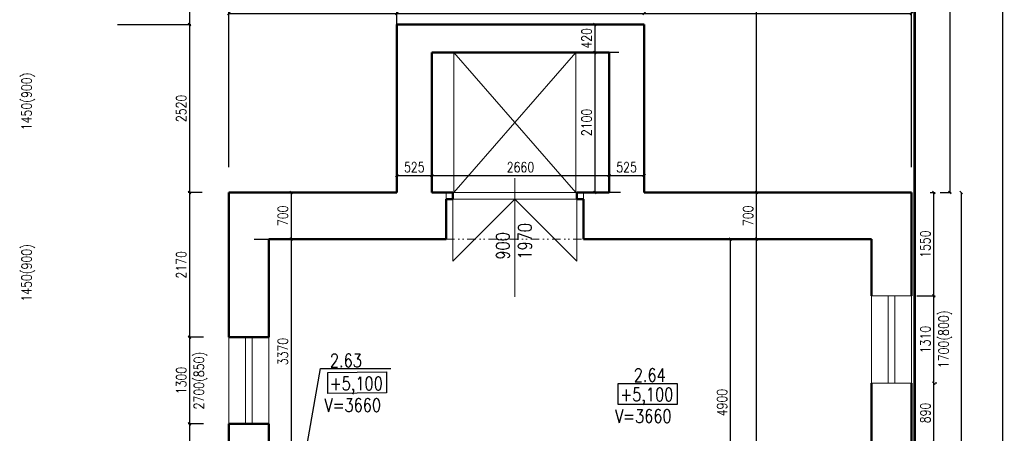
# Model space of a CAD drawing. Header units: millimetres. Extents: x -238874 to 551972, y -298952 to 658415.
# Tile 248 of 256: x 69720 to 84492, y 193451 to 199651. Entities that reach past the tile are written whole.
import ezdxf

# ---------------------------------------------------------------- set-up
doc = ezdxf.new("R2010")
doc.units = ezdxf.units.MM
doc.header["$LTSCALE"] = 20
doc.linetypes.add('DIVIDE2', pattern=[15.875, 6.35, -3.175, 0, -3.175, 0, -3.175])
doc.layers.add('CKNETISK', color=116, linetype='Continuous', lineweight=18, plot=False)
doc.layers.add('CZ', color=255, linetype='Continuous')
doc.layers.add('KOTY', color=8, linetype='Continuous')
doc.layers.add('NOSNÉ', color=8, linetype='Continuous', lineweight=50)
doc.layers.add('PRUCHODY', color=7, linetype='Continuous', lineweight=18)
doc.styles.add('SIMPLEX', font='SIMPLEX.shx', dxfattribs={"width": 0.8, "bigfont": 'CAD13.shx'})
doc.styles.get("Standard").update_dxf_attribs({"font": 'simplex.shx', "width": 0.8})
doc.dimstyles.new('CKA', dxfattribs={"dimtxt": 200, "dimasz": 40, "dimexe": 20, "dimexo": 0.2, "dimgap": 50, "dimtad": 1, "dimdec": 0, "dimrnd": 1, "dimzin": 0, "dimdsep": 46, "dimtxsty": 'Standard', "dimblk1": 'OBLIQUE', "dimblk2": 'OBLIQUE', "dimsah": 1, "dimcen": 0.09, "dimclrd": 253, "dimclre": 253, "dimclrt": 253, "dimadec": 0, "dimazin": 0, "dimtfac": 1, "dimtdec": 0, "dimtix": 1, "dimtmove": 2, "dimatfit": 3, "dimfxl": 1, "dimtolj": 1, "dimtzin": 0, "dimarcsym": 0})

# ---------------------------------------------------------------- blocks, each defined once
blk = doc.blocks.new('_OBLIQUE')
at = {"color": 0, "linetype": 'ByBlock'}
blk.add_line((-0.5, -0.5), (0.5, 0.5), dxfattribs=at)
blk = doc.blocks.new('*D1675')
at = {"layer": 'DEFPOINTS', "color": 0, "transparency": 16777216}
for p in [(83098, 216891), (84472, 216891), (83098, 167561)]:
    blk.add_point(p, dxfattribs=at)
at = {"layer": 'KOTY', "lineweight": -2, "transparency": 16777216}
for p, q in [((83479, 216891), (84492, 216891)), ((84472, 167561), (84472, 216891))]:
    blk.add_line(p, q, dxfattribs=at)
at = {"layer": 'KOTY', "lineweight": -2, "transparency": 16777216, "xscale": 40, "yscale": 40, "zscale": 40}
for p, rotation in [((84472, 216891), 90), ((84472, 167561), 270)]:
    blk.add_blockref('_OBLIQUE', p, dxfattribs=dict(at, rotation=rotation))
at = {"layer": 'KOTY', "transparency": 16777216, "insert": (84347, 192226), "char_height": 150, "attachment_point": 5, "rotation": 90, "style": 'SIMPLEX'}
blk.add_mtext('\\A1;49330', dxfattribs=at)
blk = doc.blocks.new('*D2053')
at = {"layer": 'DEFPOINTS', "color": 0, "transparency": 16777216}
for p in [(80382, 196361), (80773, 196361), (80382, 176441)]:
    blk.add_point(p, dxfattribs=at)
at = {"layer": 'KOTY', "lineweight": -2, "transparency": 16777216}
for p, q in [((80763, 196361), (80793, 196361)), ((80773, 176441), (80773, 196361))]:
    blk.add_line(p, q, dxfattribs=at)
at = {"layer": 'KOTY', "lineweight": -2, "transparency": 16777216, "xscale": 40, "yscale": 40, "zscale": 40}
for p, rotation in [((80773, 196361), 90), ((80773, 176441), 270)]:
    blk.add_blockref('_OBLIQUE', p, dxfattribs=dict(at, rotation=rotation))
at = {"layer": 'KOTY', "transparency": 16777216, "insert": (80648, 186401), "char_height": 150, "attachment_point": 5, "rotation": 90, "style": 'SIMPLEX'}
blk.add_mtext('\\A1;19920', dxfattribs=at)
blk = doc.blocks.new('*D2055')
at = {"layer": 'DEFPOINTS', "color": 0, "transparency": 16777216}
for p in [(83098, 197061), (83098, 167561), (83845, 167561)]:
    blk.add_point(p, dxfattribs=at)
at = {"layer": 'KOTY', "lineweight": -2, "transparency": 16777216}
for p, q in [((83845, 197061), (83845, 167561)), ((83479, 167561), (83865, 167561))]:
    blk.add_line(p, q, dxfattribs=at)
at = {"layer": 'KOTY', "lineweight": -2, "transparency": 16777216, "xscale": 40, "yscale": 40, "zscale": 40}
for p, rotation in [((83845, 197061), 90), ((83845, 167561), 270)]:
    blk.add_blockref('_OBLIQUE', p, dxfattribs=dict(at, rotation=rotation))
at = {"layer": 'KOTY', "transparency": 16777216, "insert": (83720, 182311), "char_height": 150, "attachment_point": 5, "rotation": 90, "style": 'SIMPLEX'}
blk.add_mtext('\\A1;29500', dxfattribs=at)
blk = doc.blocks.new('*D2210')
at = {"layer": 'DEFPOINTS', "color": 0, "transparency": 16777216}
for p in [(75378, 199742), (72858, 197061), (75378, 197061)]:
    blk.add_point(p, dxfattribs=at)
at = {"layer": 'KOTY', "lineweight": -2, "transparency": 16777216}
for p, q in [((72858, 199742), (75378, 199742)), ((75378, 197442), (75378, 199762))]:
    blk.add_line(p, q, dxfattribs=at)
at = {"layer": 'KOTY', "lineweight": -2, "transparency": 16777216, "xscale": 40, "yscale": 40, "zscale": 40, "rotation": 180}
blk.add_blockref('_OBLIQUE', (72858, 199742), dxfattribs=at)
at = {"layer": 'KOTY', "lineweight": -2, "transparency": 16777216, "xscale": 40, "yscale": 40, "zscale": 40}
blk.add_blockref('_OBLIQUE', (75378, 199742), dxfattribs=at)
at = {"layer": 'KOTY', "transparency": 16777216, "insert": (74118, 199867), "char_height": 150, "attachment_point": 5, "style": 'SIMPLEX'}
blk.add_mtext('\\A1;2520', dxfattribs=at)
blk = doc.blocks.new('*D2211')
at = {"layer": 'DEFPOINTS', "color": 0, "transparency": 16777216}
for p in [(72858, 200038), (72858, 197061), (83098, 197061)]:
    blk.add_point(p, dxfattribs=at)
at = {"layer": 'KOTY', "lineweight": -2, "transparency": 16777216}
for p, q in [((72858, 197442), (72858, 200058)), ((83098, 200038), (72858, 200038))]:
    blk.add_line(p, q, dxfattribs=at)
at = {"layer": 'KOTY', "lineweight": -2, "transparency": 16777216, "xscale": 40, "yscale": 40, "zscale": 40, "rotation": 180}
blk.add_blockref('_OBLIQUE', (72858, 200038), dxfattribs=at)
at = {"layer": 'KOTY', "lineweight": -2, "transparency": 16777216, "xscale": 40, "yscale": 40, "zscale": 40}
blk.add_blockref('_OBLIQUE', (83098, 200038), dxfattribs=at)
at = {"layer": 'KOTY', "transparency": 16777216, "insert": (77978, 200163), "char_height": 150, "attachment_point": 5, "style": 'SIMPLEX'}
blk.add_mtext('\\A1;10240', dxfattribs=at)
blk = doc.blocks.new('*D2221')
at = {"layer": 'DEFPOINTS', "color": 0, "transparency": 16777216}
for p in [(69248, 200038), (69248, 200038), (72858, 197061)]:
    blk.add_point(p, dxfattribs=at)
at = {"layer": 'KOTY', "lineweight": -2, "transparency": 16777216}
for p, q in [((69248, 200419), (69248, 200058)), ((72858, 200038), (69248, 200038))]:
    blk.add_line(p, q, dxfattribs=at)
at = {"layer": 'KOTY', "lineweight": -2, "transparency": 16777216, "xscale": 40, "yscale": 40, "zscale": 40, "rotation": 180}
blk.add_blockref('_OBLIQUE', (69248, 200038), dxfattribs=at)
at = {"layer": 'KOTY', "lineweight": -2, "transparency": 16777216, "xscale": 40, "yscale": 40, "zscale": 40}
blk.add_blockref('_OBLIQUE', (72858, 200038), dxfattribs=at)
at = {"layer": 'KOTY', "transparency": 16777216, "insert": (71053, 200163), "char_height": 150, "attachment_point": 5, "style": 'SIMPLEX'}
blk.add_mtext('\\A1;3610', dxfattribs=at)
blk = doc.blocks.new('*D2222')
at = {"layer": 'DEFPOINTS', "color": 0, "transparency": 16777216}
for p in [(70808, 199581), (72269, 197061), (72838, 197061)]:
    blk.add_point(p, dxfattribs=at)
at = {"layer": 'KOTY', "lineweight": -2, "transparency": 16777216}
for p, q in [((72269, 199581), (72269, 197061)), ((72457, 197061), (72249, 197061))]:
    blk.add_line(p, q, dxfattribs=at)
at = {"layer": 'KOTY', "lineweight": -2, "transparency": 16777216, "xscale": 40, "yscale": 40, "zscale": 40}
for p, rotation in [((72269, 199581), 90), ((72269, 197061), 270)]:
    blk.add_blockref('_OBLIQUE', p, dxfattribs=dict(at, rotation=rotation))
at = {"layer": 'KOTY', "transparency": 16777216, "insert": (72144, 198321), "char_height": 150, "attachment_point": 5, "rotation": 90, "style": 'SIMPLEX'}
blk.add_mtext('\\A1;2520', dxfattribs=at)
blk = doc.blocks.new('*D2297')
at = {"layer": 'DEFPOINTS', "color": 0, "transparency": 16777216}
for p in [(70828, 197061), (72269, 194891), (72858, 194891)]:
    blk.add_point(p, dxfattribs=at)
at = {"layer": 'KOTY', "lineweight": -2, "transparency": 16777216}
for p, q in [((72269, 197061), (72269, 194891)), ((72477, 194891), (72249, 194891))]:
    blk.add_line(p, q, dxfattribs=at)
at = {"layer": 'KOTY', "lineweight": -2, "transparency": 16777216, "xscale": 40, "yscale": 40, "zscale": 40}
for p, rotation in [((72269, 197061), 90), ((72269, 194891), 270)]:
    blk.add_blockref('_OBLIQUE', p, dxfattribs=dict(at, rotation=rotation))
at = {"layer": 'KOTY', "transparency": 16777216, "insert": (72144, 195976), "char_height": 150, "attachment_point": 5, "rotation": 90, "style": 'SIMPLEX'}
blk.add_mtext('\\A1;2170', dxfattribs=at)
blk = doc.blocks.new('*D2298')
at = {"layer": 'DEFPOINTS', "color": 0, "transparency": 16777216}
for p in [(72858, 194891), (72269, 193591), (72858, 193591)]:
    blk.add_point(p, dxfattribs=at)
at = {"layer": 'KOTY', "lineweight": -2, "transparency": 16777216}
for p, q in [((72269, 194891), (72269, 193591)), ((72477, 193591), (72249, 193591))]:
    blk.add_line(p, q, dxfattribs=at)
at = {"layer": 'KOTY', "lineweight": -2, "transparency": 16777216, "xscale": 40, "yscale": 40, "zscale": 40}
for p, rotation in [((72269, 194891), 90), ((72269, 193591), 270)]:
    blk.add_blockref('_OBLIQUE', p, dxfattribs=dict(at, rotation=rotation))
at = {"layer": 'KOTY', "transparency": 16777216, "insert": (72144, 194241), "char_height": 150, "attachment_point": 5, "rotation": 90, "style": 'SIMPLEX'}
blk.add_mtext('\\A1;1300', dxfattribs=at)
blk = doc.blocks.new('*D2299')
at = {"layer": 'DEFPOINTS', "color": 0, "transparency": 16777216}
for p in [(72858, 193591), (72269, 192501), (72858, 192501)]:
    blk.add_point(p, dxfattribs=at)
at = {"layer": 'KOTY', "lineweight": -2, "transparency": 16777216}
for p, q in [((72269, 193591), (72269, 192501)), ((72477, 192501), (72249, 192501))]:
    blk.add_line(p, q, dxfattribs=at)
at = {"layer": 'KOTY', "lineweight": -2, "transparency": 16777216, "xscale": 40, "yscale": 40, "zscale": 40}
for p, rotation in [((72269, 193591), 90), ((72269, 192501), 270)]:
    blk.add_blockref('_OBLIQUE', p, dxfattribs=dict(at, rotation=rotation))
at = {"layer": 'KOTY', "transparency": 16777216, "insert": (72144, 193046), "char_height": 150, "attachment_point": 5, "rotation": 90, "style": 'SIMPLEX'}
blk.add_mtext('\\A1;1090', dxfattribs=at)
blk = doc.blocks.new('*D2301')
at = {"layer": 'DEFPOINTS', "color": 0, "transparency": 16777216}
for p in [(72858, 197061), (72858, 196361), (73793, 196361)]:
    blk.add_point(p, dxfattribs=at)
at = {"layer": 'KOTY', "lineweight": -2, "transparency": 16777216}
for p, q in [((73793, 197061), (73793, 196361)), ((73239, 196361), (73813, 196361))]:
    blk.add_line(p, q, dxfattribs=at)
at = {"layer": 'KOTY', "lineweight": -2, "transparency": 16777216, "xscale": 40, "yscale": 40, "zscale": 40}
for p, rotation in [((73793, 197061), 90), ((73793, 196361), 270)]:
    blk.add_blockref('_OBLIQUE', p, dxfattribs=dict(at, rotation=rotation))
at = {"layer": 'KOTY', "transparency": 16777216, "insert": (73668, 196711), "char_height": 150, "attachment_point": 5, "rotation": 90, "style": 'SIMPLEX'}
blk.add_mtext('\\A1;700', dxfattribs=at)
blk = doc.blocks.new('*D2302')
at = {"layer": 'DEFPOINTS', "color": 0, "transparency": 16777216}
for p in [(72858, 196361), (73457, 192991), (73793, 192991)]:
    blk.add_point(p, dxfattribs=at)
at = {"layer": 'KOTY', "lineweight": -2, "transparency": 16777216}
for p, q in [((73793, 196361), (73793, 192991)), ((73838, 192991), (73813, 192991))]:
    blk.add_line(p, q, dxfattribs=at)
at = {"layer": 'KOTY', "lineweight": -2, "transparency": 16777216, "xscale": 40, "yscale": 40, "zscale": 40}
for p, rotation in [((73793, 196361), 90), ((73793, 192991), 270)]:
    blk.add_blockref('_OBLIQUE', p, dxfattribs=dict(at, rotation=rotation))
at = {"layer": 'KOTY', "transparency": 16777216, "insert": (73668, 194676), "char_height": 150, "attachment_point": 5, "rotation": 90, "style": 'SIMPLEX'}
blk.add_mtext('\\A1;3370', dxfattribs=at)
blk = doc.blocks.new('*D2328')
at = {"layer": 'DEFPOINTS', "color": 0, "transparency": 16777216}
for p in [(70808, 203421), (70808, 199581), (72269, 199581)]:
    blk.add_point(p, dxfattribs=at)
at = {"layer": 'KOTY', "lineweight": -2, "transparency": 16777216}
for p, q in [((72269, 203421), (72269, 199581)), ((71189, 199581), (72289, 199581))]:
    blk.add_line(p, q, dxfattribs=at)
at = {"layer": 'KOTY', "lineweight": -2, "transparency": 16777216, "xscale": 40, "yscale": 40, "zscale": 40}
for p, rotation in [((72269, 203421), 90), ((72269, 199581), 270)]:
    blk.add_blockref('_OBLIQUE', p, dxfattribs=dict(at, rotation=rotation))
at = {"layer": 'KOTY', "transparency": 16777216, "insert": (72144, 201501), "char_height": 150, "attachment_point": 5, "rotation": 90, "style": 'SIMPLEX'}
blk.add_mtext('\\A1;3840', dxfattribs=at)
blk = doc.blocks.new('*D2346')
at = {"layer": 'DEFPOINTS', "color": 0, "transparency": 16777216}
for p in [(75903, 197315), (75378, 197061), (75903, 197061)]:
    blk.add_point(p, dxfattribs=at)
at = {"layer": 'KOTY', "lineweight": -2, "transparency": 16777216}
for p, q in [((75903, 197442), (75903, 197335)), ((75378, 197315), (75903, 197315))]:
    blk.add_line(p, q, dxfattribs=at)
at = {"layer": 'KOTY', "lineweight": -2, "transparency": 16777216, "xscale": 40, "yscale": 40, "zscale": 40, "rotation": 180}
blk.add_blockref('_OBLIQUE', (75378, 197315), dxfattribs=at)
at = {"layer": 'KOTY', "lineweight": -2, "transparency": 16777216, "xscale": 40, "yscale": 40, "zscale": 40}
blk.add_blockref('_OBLIQUE', (75903, 197315), dxfattribs=at)
at = {"layer": 'KOTY', "transparency": 16777216, "insert": (75640, 197440), "char_height": 150, "attachment_point": 5, "style": 'SIMPLEX'}
blk.add_mtext('\\A1;525', dxfattribs=at)
blk = doc.blocks.new('*D2347')
at = {"layer": 'DEFPOINTS', "color": 0, "transparency": 16777216}
for p in [(78563, 197315), (78563, 197315), (75903, 197061)]:
    blk.add_point(p, dxfattribs=at)
at = {"layer": 'KOTY', "lineweight": -2, "transparency": 16777216}
for p, q in [((78563, 197696), (78563, 197335)), ((75903, 197315), (78563, 197315))]:
    blk.add_line(p, q, dxfattribs=at)
at = {"layer": 'KOTY', "lineweight": -2, "transparency": 16777216, "xscale": 40, "yscale": 40, "zscale": 40, "rotation": 180}
blk.add_blockref('_OBLIQUE', (75903, 197315), dxfattribs=at)
at = {"layer": 'KOTY', "lineweight": -2, "transparency": 16777216, "xscale": 40, "yscale": 40, "zscale": 40}
blk.add_blockref('_OBLIQUE', (78563, 197315), dxfattribs=at)
at = {"layer": 'KOTY', "transparency": 16777216, "insert": (77233, 197440), "char_height": 150, "attachment_point": 5, "style": 'SIMPLEX'}
blk.add_mtext('\\A1;2660', dxfattribs=at)
blk = doc.blocks.new('*D2348')
at = {"layer": 'DEFPOINTS', "color": 0, "transparency": 16777216}
for p in [(78563, 197315), (79088, 197315), (79088, 197315)]:
    blk.add_point(p, dxfattribs=at)
at = {"layer": 'KOTY', "lineweight": -2, "transparency": 16777216}
for p, q in [((79088, 197696), (79088, 197335)), ((78563, 197315), (79088, 197315))]:
    blk.add_line(p, q, dxfattribs=at)
at = {"layer": 'KOTY', "lineweight": -2, "transparency": 16777216, "xscale": 40, "yscale": 40, "zscale": 40, "rotation": 180}
blk.add_blockref('_OBLIQUE', (78563, 197315), dxfattribs=at)
at = {"layer": 'KOTY', "lineweight": -2, "transparency": 16777216, "xscale": 40, "yscale": 40, "zscale": 40}
blk.add_blockref('_OBLIQUE', (79088, 197315), dxfattribs=at)
at = {"layer": 'KOTY', "transparency": 16777216, "insert": (78825, 197440), "char_height": 150, "attachment_point": 5, "style": 'SIMPLEX'}
blk.add_mtext('\\A1;525', dxfattribs=at)
blk = doc.blocks.new('*D2349')
at = {"layer": 'DEFPOINTS', "color": 0, "transparency": 16777216}
for p in [(79088, 199742), (79088, 199581), (75378, 197061)]:
    blk.add_point(p, dxfattribs=at)
at = {"layer": 'KOTY', "lineweight": -2, "transparency": 16777216}
for p, q in [((79088, 199962), (79088, 199762)), ((75378, 199742), (79088, 199742))]:
    blk.add_line(p, q, dxfattribs=at)
at = {"layer": 'KOTY', "lineweight": -2, "transparency": 16777216, "xscale": 40, "yscale": 40, "zscale": 40, "rotation": 180}
blk.add_blockref('_OBLIQUE', (75378, 199742), dxfattribs=at)
at = {"layer": 'KOTY', "lineweight": -2, "transparency": 16777216, "xscale": 40, "yscale": 40, "zscale": 40}
blk.add_blockref('_OBLIQUE', (79088, 199742), dxfattribs=at)
at = {"layer": 'KOTY', "transparency": 16777216, "insert": (77233, 199867), "char_height": 150, "attachment_point": 5, "style": 'SIMPLEX'}
blk.add_mtext('\\A1;3710', dxfattribs=at)
blk = doc.blocks.new('*D2350')
at = {"layer": 'DEFPOINTS', "color": 0, "transparency": 16777216}
for p in [(83098, 199742), (79088, 199581), (83098, 197061)]:
    blk.add_point(p, dxfattribs=at)
at = {"layer": 'KOTY', "lineweight": -2, "transparency": 16777216}
for p, q in [((79088, 199742), (83098, 199742)), ((83098, 197442), (83098, 199762))]:
    blk.add_line(p, q, dxfattribs=at)
at = {"layer": 'KOTY', "lineweight": -2, "transparency": 16777216, "xscale": 40, "yscale": 40, "zscale": 40, "rotation": 180}
blk.add_blockref('_OBLIQUE', (79088, 199742), dxfattribs=at)
at = {"layer": 'KOTY', "lineweight": -2, "transparency": 16777216, "xscale": 40, "yscale": 40, "zscale": 40}
blk.add_blockref('_OBLIQUE', (83098, 199742), dxfattribs=at)
at = {"layer": 'KOTY', "transparency": 16777216, "insert": (81093, 199867), "char_height": 150, "attachment_point": 5, "style": 'SIMPLEX'}
blk.add_mtext('\\A1;4010', dxfattribs=at)
blk = doc.blocks.new('*D2351')
at = {"layer": 'DEFPOINTS', "color": 0, "transparency": 16777216}
for p in [(80773, 203421), (82533, 203421), (80773, 197061)]:
    blk.add_point(p, dxfattribs=at)
at = {"layer": 'KOTY', "lineweight": -2, "transparency": 16777216}
for p, q in [((82152, 203421), (80753, 203421)), ((80773, 197061), (80773, 203421))]:
    blk.add_line(p, q, dxfattribs=at)
at = {"layer": 'KOTY', "lineweight": -2, "transparency": 16777216, "xscale": 40, "yscale": 40, "zscale": 40}
for p, rotation in [((80773, 203421), 90), ((80773, 197061), 270)]:
    blk.add_blockref('_OBLIQUE', p, dxfattribs=dict(at, rotation=rotation))
at = {"layer": 'KOTY', "transparency": 16777216, "insert": (80648, 200241), "char_height": 150, "attachment_point": 5, "rotation": 90, "style": 'SIMPLEX'}
blk.add_mtext('\\A1;6360', dxfattribs=at)
blk = doc.blocks.new('*D2352')
at = {"layer": 'DEFPOINTS', "color": 0, "transparency": 16777216}
for p in [(79088, 199161), (78351, 197061), (78351, 197061)]:
    blk.add_point(p, dxfattribs=at)
at = {"layer": 'KOTY', "lineweight": -2, "transparency": 16777216}
for p, q in [((78351, 199161), (78351, 197061)), ((78732, 197061), (78371, 197061))]:
    blk.add_line(p, q, dxfattribs=at)
at = {"layer": 'KOTY', "lineweight": -2, "transparency": 16777216, "xscale": 40, "yscale": 40, "zscale": 40}
for p, rotation in [((78351, 199161), 90), ((78351, 197061), 270)]:
    blk.add_blockref('_OBLIQUE', p, dxfattribs=dict(at, rotation=rotation))
at = {"layer": 'KOTY', "transparency": 16777216, "insert": (78226, 198111), "char_height": 150, "attachment_point": 5, "rotation": 90, "style": 'SIMPLEX'}
blk.add_mtext('\\A1;2100', dxfattribs=at)
blk = doc.blocks.new('*D2353')
at = {"layer": 'DEFPOINTS', "color": 0, "transparency": 16777216}
for p in [(83148, 203421), (83148, 197061), (83675, 197061)]:
    blk.add_point(p, dxfattribs=at)
at = {"layer": 'KOTY', "lineweight": -2, "transparency": 16777216}
for p, q in [((83675, 203421), (83675, 197061)), ((83529, 197061), (83695, 197061))]:
    blk.add_line(p, q, dxfattribs=at)
at = {"layer": 'KOTY', "lineweight": -2, "transparency": 16777216, "xscale": 40, "yscale": 40, "zscale": 40}
for p, rotation in [((83675, 203421), 90), ((83675, 197061), 270)]:
    blk.add_blockref('_OBLIQUE', p, dxfattribs=dict(at, rotation=rotation))
at = {"layer": 'KOTY', "transparency": 16777216, "insert": (83550, 200241), "char_height": 150, "attachment_point": 5, "rotation": 90, "style": 'SIMPLEX'}
blk.add_mtext('\\A1;6360', dxfattribs=at)
blk = doc.blocks.new('*D2366')
at = {"layer": 'DEFPOINTS', "color": 0, "transparency": 16777216}
for p in [(80338, 196361), (80382, 196361), (79888, 191461)]:
    blk.add_point(p, dxfattribs=at)
at = {"layer": 'KOTY', "lineweight": -2, "transparency": 16777216}
for p, q in [((80382, 191461), (80382, 196361)), ((80719, 196361), (80402, 196361))]:
    blk.add_line(p, q, dxfattribs=at)
at = {"layer": 'KOTY', "lineweight": -2, "transparency": 16777216, "xscale": 40, "yscale": 40, "zscale": 40}
for p, rotation in [((80382, 196361), 90), ((80382, 191461), 270)]:
    blk.add_blockref('_OBLIQUE', p, dxfattribs=dict(at, rotation=rotation))
at = {"layer": 'KOTY', "transparency": 16777216, "insert": (80257, 193911), "char_height": 150, "attachment_point": 5, "rotation": 90, "style": 'SIMPLEX'}
blk.add_mtext('\\A1;4900', dxfattribs=at)
blk = doc.blocks.new('*D2377')
at = {"layer": 'DEFPOINTS', "color": 0, "transparency": 16777216}
for p in [(80773, 197061), (80773, 197061), (80382, 196361)]:
    blk.add_point(p, dxfattribs=at)
at = {"layer": 'KOTY', "lineweight": -2, "transparency": 16777216}
for p, q in [((80392, 197061), (80753, 197061)), ((80773, 196361), (80773, 197061))]:
    blk.add_line(p, q, dxfattribs=at)
at = {"layer": 'KOTY', "lineweight": -2, "transparency": 16777216, "xscale": 40, "yscale": 40, "zscale": 40}
for p, rotation in [((80773, 197061), 90), ((80773, 196361), 270)]:
    blk.add_blockref('_OBLIQUE', p, dxfattribs=dict(at, rotation=rotation))
at = {"layer": 'KOTY', "transparency": 16777216, "insert": (80648, 196711), "char_height": 150, "attachment_point": 5, "rotation": 90, "style": 'SIMPLEX'}
blk.add_mtext('\\A1;700', dxfattribs=at)
blk = doc.blocks.new('*D2384')
at = {"layer": 'DEFPOINTS', "color": 0, "transparency": 16777216}
for p in [(83098, 194201), (83433, 194201), (82848, 193311)]:
    blk.add_point(p, dxfattribs=at)
at = {"layer": 'KOTY', "lineweight": -2, "transparency": 16777216}
for p, q in [((83433, 193311), (83433, 194201)), ((83479, 194201), (83453, 194201))]:
    blk.add_line(p, q, dxfattribs=at)
at = {"layer": 'KOTY', "lineweight": -2, "transparency": 16777216, "xscale": 40, "yscale": 40, "zscale": 40}
for p, rotation in [((83433, 194201), 90), ((83433, 193311), 270)]:
    blk.add_blockref('_OBLIQUE', p, dxfattribs=dict(at, rotation=rotation))
at = {"layer": 'KOTY', "transparency": 16777216, "insert": (83308, 193756), "char_height": 150, "attachment_point": 5, "rotation": 90, "style": 'SIMPLEX'}
blk.add_mtext('\\A1;890', dxfattribs=at)
blk = doc.blocks.new('*D2385')
at = {"layer": 'DEFPOINTS', "color": 0, "transparency": 16777216}
for p in [(82798, 195511), (83433, 195511), (83098, 194201)]:
    blk.add_point(p, dxfattribs=at)
at = {"layer": 'KOTY', "lineweight": -2, "transparency": 16777216}
for p, q in [((83179, 195511), (83453, 195511)), ((83433, 194201), (83433, 195511))]:
    blk.add_line(p, q, dxfattribs=at)
at = {"layer": 'KOTY', "lineweight": -2, "transparency": 16777216, "xscale": 40, "yscale": 40, "zscale": 40}
for p, rotation in [((83433, 195511), 90), ((83433, 194201), 270)]:
    blk.add_blockref('_OBLIQUE', p, dxfattribs=dict(at, rotation=rotation))
at = {"layer": 'KOTY', "transparency": 16777216, "insert": (83308, 194856), "char_height": 150, "attachment_point": 5, "rotation": 90, "style": 'SIMPLEX'}
blk.add_mtext('\\A1;1310', dxfattribs=at)
blk = doc.blocks.new('*D2386')
at = {"layer": 'DEFPOINTS', "color": 0, "transparency": 16777216}
for p in [(82998, 197061), (83433, 197061), (82798, 195511)]:
    blk.add_point(p, dxfattribs=at)
at = {"layer": 'KOTY', "lineweight": -2, "transparency": 16777216}
for p, q in [((83379, 197061), (83453, 197061)), ((83433, 195511), (83433, 197061))]:
    blk.add_line(p, q, dxfattribs=at)
at = {"layer": 'KOTY', "lineweight": -2, "transparency": 16777216, "xscale": 40, "yscale": 40, "zscale": 40}
for p, rotation in [((83433, 197061), 90), ((83433, 195511), 270)]:
    blk.add_blockref('_OBLIQUE', p, dxfattribs=dict(at, rotation=rotation))
at = {"layer": 'KOTY', "transparency": 16777216, "insert": (83308, 196286), "char_height": 150, "attachment_point": 5, "rotation": 90, "style": 'SIMPLEX'}
blk.add_mtext('\\A1;1550', dxfattribs=at)
blk = doc.blocks.new('*D2394')
at = {"layer": 'DEFPOINTS', "color": 0, "transparency": 16777216}
for p in [(79088, 199581), (78351, 199161), (79088, 199161)]:
    blk.add_point(p, dxfattribs=at)
at = {"layer": 'KOTY', "lineweight": -2, "transparency": 16777216}
for p, q in [((78351, 199581), (78351, 199161)), ((78707, 199161), (78331, 199161))]:
    blk.add_line(p, q, dxfattribs=at)
at = {"layer": 'KOTY', "lineweight": -2, "transparency": 16777216, "xscale": 40, "yscale": 40, "zscale": 40}
for p, rotation in [((78351, 199581), 90), ((78351, 199161), 270)]:
    blk.add_blockref('_OBLIQUE', p, dxfattribs=dict(at, rotation=rotation))
at = {"layer": 'KOTY', "transparency": 16777216, "insert": (78226, 199371), "char_height": 150, "attachment_point": 5, "rotation": 90, "style": 'SIMPLEX'}
blk.add_mtext('\\A1;420', dxfattribs=at)

msp = doc.modelspace()

# ---------------------------------------------------------------- linework, layer by layer
at = {"layer": 'CKNETISK', "lineweight": 53}
msp.add_line((83147.962, -240764.395), (83147.962, 658415.336), dxfattribs=at)
at = {"layer": 'CZ', "color": 7}
for points in [[(74341.362, 194360.993), (75224.869, 194371.547), (75224.869, 194055.609), (74341.362, 194045.055)], [(78700.047, 194196.028), (79583.554, 194196.028), (79583.554, 193880.09), (78700.047, 193880.09)]]:
    msp.add_lwpolyline(points, close=True, dxfattribs=at)
at = {"layer": 'KOTY'}
for p, q in [((73793.09, 191920.863), (74230.84, 194421.413)), ((74230.84, 194421.413), (75286.838, 194421.413))]:
    msp.add_line(p, q, dxfattribs=at)
at = {"layer": 'NOSNÉ'}
for p, q in [((75377.962, 197060.863), (75377.962, 199580.863)), ((75377.962, 199580.863), (79087.962, 199580.863)), ((79087.962, 197060.863), (79087.962, 199580.863)), ((75902.962, 197060.863), (75902.962, 199160.863)), ((75902.962, 199160.863), (78177.962, 199160.863)), ((78177.962, 199160.863), (78562.962, 199160.863)), ((78562.962, 197060.863), (78562.962, 199160.863)), ((78562.962, 197060.863), (78562.962, 199071.099)), ((72857.962, 197060.863), (75377.962, 197060.863)), ((72857.962, 194890.863), (72857.962, 197060.863)), ((72957.962, 197060.863), (75377.962, 197060.863)), ((75902.962, 197060.863), (76217.962, 197060.863)), ((76217.962, 196960.863), (76217.962, 197060.863)), ((78077.962, 197060.863), (78562.962, 197060.863)), ((78077.962, 196960.863), (78077.962, 197060.863)), ((79087.962, 197060.863), (82997.962, 197060.863)), ((79087.962, 197060.863), (83097.962, 197060.863)), ((83097.962, 195510.863), (83097.962, 197060.863)), ((76117.962, 196360.863), (76117.962, 196960.863)), ((76117.962, 196960.863), (76217.962, 196960.863)), ((78177.962, 196960.863), (78077.962, 196960.863)), ((78177.962, 196360.863), (78177.962, 196960.863)), ((73457.302, 196360.863), (76117.962, 196360.863)), ((73457.302, 196360.863), (73457.302, 194890.863)), ((78177.962, 196360.863), (82497.962, 196360.863)), ((82497.962, 195510.863), (82497.962, 196360.863)), ((72857.962, 194890.863), (73457.302, 194890.863)), ((82497.962, 193310.863), (82497.962, 194200.863)), ((83097.962, 193310.863), (83097.962, 194200.863)), ((72857.962, 192500.863), (72857.962, 193590.863)), ((72857.962, 193590.863), (73457.302, 193590.863)), ((73457.302, 192990.863), (73457.302, 193590.863))]:
    msp.add_line(p, q, dxfattribs=at)
at = {"layer": 'PRUCHODY'}
for p, q in [((76232.962, 199160.863), (78062.962, 197060.863)), ((76232.962, 197060.863), (78062.962, 199160.863)), ((76232.962, 197060.863), (76232.962, 199065.54)), ((78062.962, 197060.863), (78062.962, 199071.099)), ((77147.962, 195494.657), (77147.962, 197276.426)), ((75902.962, 197060.863), (78562.962, 197060.863)), ((76117.962, 196960.863), (76117.962, 197060.863)), ((78177.962, 196960.863), (78177.962, 197060.863)), ((76217.962, 196960.863), (78077.962, 196960.863)), ((77147.962, 196960.863), (76217.962, 196030.863)), ((76217.962, 196030.863), (76217.962, 196960.863)), ((78077.962, 196030.863), (77147.962, 196960.863)), ((78077.962, 196960.863), (78077.962, 196030.863)), ((82497.962, 195510.863), (83097.962, 195510.863)), ((82497.962, 194200.863), (82497.962, 195510.863)), ((82747.962, 194200.863), (82747.962, 195510.863)), ((82847.962, 194200.863), (82847.962, 195510.863)), ((83097.962, 194200.863), (83097.962, 195510.863)), ((72857.962, 193590.863), (72857.962, 194890.863)), ((73107.302, 193590.863), (73107.302, 194890.863)), ((73207.302, 193590.863), (73207.302, 194890.863)), ((73457.302, 193590.863), (73457.302, 194890.863)), ((82497.962, 194200.863), (83097.962, 194200.863))]:
    msp.add_line(p, q, dxfattribs=at)
at = {"layer": 'PRUCHODY', "linetype": 'DIVIDE2'}
msp.add_line((76117.962, 196360.863), (78177.962, 196360.863), dxfattribs=at)
at = {"layer": 'PRUCHODY'}
msp.add_lwpolyline([(78062.962, 199160.863), (76232.962, 199160.863), (76232.962, 197060.863), (78062.962, 197060.863)], close=True, dxfattribs=at)

# ---------------------------------------------------------------- texts
at = {"layer": 'CZ', "color": 7, "insert": (76867.58, 196054.283), "char_height": 200, "width": 1830.1, "attachment_point": 1, "rotation": 90}
msp.add_mtext('900\\P1970', dxfattribs=at)
at = {"layer": 'CZ', "color": 7, "char_height": 200, "width": 1830.1, "attachment_point": 1}
for s, insert in [('2.63', (74373.51, 194641.551)), ('2.64', (78932.834, 194423.815)), ('+5,100', (74372.198, 194299.171)), ('+5,100', (78730.883, 194134.206)), ('V=3660', (74291.562, 193974.458)), ('V=3660', (78650.247, 193809.493))]:
    msp.add_mtext(s, dxfattribs=dict(at, insert=insert))
at = {"layer": 'KOTY', "char_height": 150, "attachment_point": 5, "rotation": 90, "style": 'SIMPLEX'}
for s, insert in [('1450(900)', (69849.069, 198425.863)), ('1450(900)', (69849.069, 195855.863)), ('1700(800)', (83606.764, 194859.844)), ('2700(850)', (72434.803, 194240.863))]:
    msp.add_mtext(s, dxfattribs=dict(at, insert=insert))

# ---------------------------------------------------------------- dimensions: what is measured, and where the dimension line sits
at = {"layer": 'KOTY'}
for base, p1, p2, angle, text, picture, middle in [((84471.895, 216890.863), (83097.962, 167560.863), (83097.962, 216890.863), 270, '49330', '*D1675', (84346.895, 192225.863)), ((72269.214, 199580.863), (70807.962, 203420.863), (70807.962, 199580.863), 270, '3840', '*D2328', (72144.214, 201500.863)), ((80772.892, 203420.863), (80772.892, 197060.863), (82532.962, 203420.863), 270, '6360', '*D2351', (80647.892, 200240.863)), ((83674.842, 197060.863), (83147.962, 203420.863), (83147.962, 197060.863), 270, '6360', '*D2353', (83549.842, 200240.863)), ((72269.214, 197060.863), (70807.962, 199580.863), (72837.962, 197060.863), 270, '2520', '*D2222', (72144.214, 198320.863)), ((78351.478, 199160.863), (79087.962, 199580.863), (79087.962, 199160.863), 90, '420', '*D2394', (78226.478, 199370.863)), ((78351.478, 197060.863), (79087.962, 199160.863), (78351.478, 197060.863), 90, '2100', '*D2352', (78226.478, 198110.863)), ((72269.214, 194890.863), (70827.962, 197060.863), (72857.962, 194890.863), 270, '2170', '*D2297', (72144.214, 195975.863)), ((73793.09, 196360.863), (72857.962, 197060.863), (72857.962, 196360.863), 270, '700', '*D2301', (73668.09, 196710.863)), ((80772.892, 197060.863), (80382.264, 196360.863), (80772.892, 197060.863), 270, '700', '*D2377', (80647.892, 196710.863)), ((83432.768, 197060.863), (82797.962, 195510.863), (82997.962, 197060.863), 270, '1550', '*D2386', (83307.768, 196285.863)), ((83845.499, 167560.863), (83097.962, 197060.863), (83097.962, 167560.863), 270, '29500', '*D2055', (83720.499, 182310.863)), ((73793.09, 192990.863), (72857.962, 196360.863), (73457.302, 192990.863), 270, '3370', '*D2302', (73668.09, 194675.863)), ((80382.264, 196360.863), (79887.962, 191460.863), (80337.962, 196360.863), 270, '4900', '*D2366', (80257.264, 193910.863)), ((80772.892, 196360.863), (80382.264, 176440.863), (80382.264, 196360.863), 270, '19920', '*D2053', (80647.892, 186400.863)), ((83432.768, 195510.863), (83097.962, 194200.863), (82797.962, 195510.863), 270, '1310', '*D2385', (83307.768, 194855.863)), ((72269.214, 193590.863), (72857.962, 194890.863), (72857.962, 193590.863), 270, '1300', '*D2298', (72144.214, 194240.863)), ((83432.768, 194200.863), (82847.962, 193310.863), (83097.962, 194200.863), 270, '890', '*D2384', (83307.768, 193755.863)), ((72269.214, 192500.863), (72857.962, 193590.863), (72857.962, 192500.863), 270, '1090', '*D2299', (72144.214, 193045.863))]:
    dim = msp.add_linear_dim(base=base, p1=p1, p2=p2, angle=angle, text=text, dimstyle='CKA', override={"dimtxt": 150, "dimexo": 380.774374, "dimtxsty": 'SIMPLEX', "dimse1": 1, "dimclrd": 256, "dimclre": 256, "dimclrt": 256}, dxfattribs=at)
    dim.commit()
    dim.dimension.update_dxf_attribs({"geometry": picture, "text_midpoint": middle})
for base, p1, p2, text, picture, middle in [((69247.962, 200038.315), (72857.962, 197060.863), (69247.962, 200038.315), '3610', '*D2221', (71052.962, 200163.315)), ((72857.962, 200038.315), (83097.962, 197060.863), (72857.962, 197060.863), '10240', '*D2211', (77977.962, 200163.315)), ((75377.962, 199742.356), (72857.962, 197060.863), (75377.962, 197060.863), '2520', '*D2210', (74117.962, 199867.356)), ((79087.962, 199742.356), (75377.962, 197060.863), (79087.962, 199580.863), '3710', '*D2349', (77232.962, 199867.356)), ((83097.962, 199742.356), (79087.962, 199580.863), (83097.962, 197060.863), '4010', '*D2350', (81092.962, 199867.356)), ((78562.962, 197315.483), (75902.962, 197060.863), (78562.962, 197315.483), '2660', '*D2347', (77232.962, 197440.483)), ((79087.962, 197315.483), (78562.962, 197315.483), (79087.962, 197315.483), '525', '*D2348', (78825.462, 197440.483)), ((75902.962, 197315.483), (75377.962, 197060.863), (75902.962, 197060.863), '525', '*D2346', (75640.462, 197440.483))]:
    dim = msp.add_linear_dim(base=base, p1=p1, p2=p2, text=text, dimstyle='CKA', override={"dimtxt": 150, "dimexo": 380.774374, "dimtxsty": 'SIMPLEX', "dimse1": 1, "dimclrd": 256, "dimclre": 256, "dimclrt": 256}, dxfattribs=at)
    dim.commit()
    dim.dimension.update_dxf_attribs({"geometry": picture, "text_midpoint": middle})

doc.saveas('drawing.dxf')
